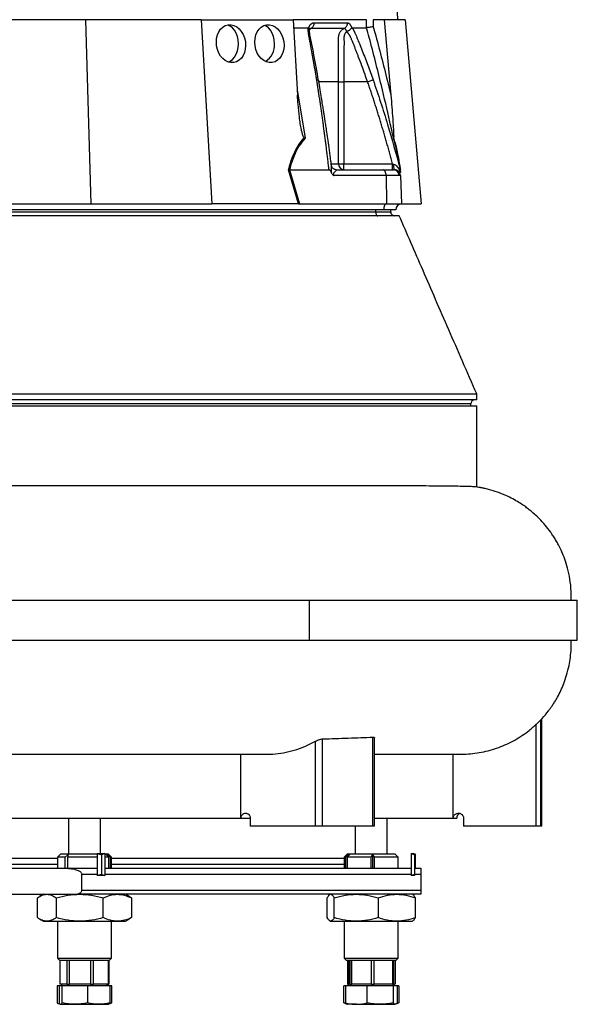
# Model space of a CAD drawing. Extents: x 145 to 1609, y 19 to 2093.
# Tile 10 of 14: x 1330 to 1609, y 152 to 644. Entities that reach past the tile are written whole.
import ezdxf

# ---------------------------------------------------------------- set-up
doc = ezdxf.new("R2010")
doc.units = 0
doc.layers.get('0').update_dxf_attribs({"linetype": 'CONTINUOUS'})

msp = doc.modelspace()

# ---------------------------------------------------------------- linework, layer by layer
at = {"color": 7, "linetype": 'CONTINUOUS'}
for p, q in [((1519.31, 644.12), (1478.81, 1606.12)), ((1363.3, 644.12), (1306.9, 644.12)), ((1363.3, 644.12), (1365.93, 552.12)), ((1421.05, 644.12), (1363.3, 644.12)), ((1421.05, 644.12), (1426.47, 552.12)), ((1421.05, 644.12), (1466.99, 644.12)), ((1466.99, 644.12), (1469.21, 606.33)), ((1503.66, 644.12), (1466.99, 644.12)), ((1467.22, 640.12), (1474.51, 640.12)), ((1474.81, 639.99), (1474.86, 640.12)), ((1496.27, 640.12), (1496.31, 639.99)), ((1503.8, 640.13), (1503.66, 644.12)), ((1512.59, 644.12), (1506.99, 644.12)), ((1506.99, 644.12), (1507.11, 640.58)), ((1512.59, 644.12), (1515.89, 606.33)), ((1523.05, 644.12), (1512.59, 644.12)), ((1523.05, 644.12), (1531.1, 552.12)), ((1489.77, 572.12), (1489.77, 613.12)), ((1492.46, 613.12), (1492.46, 572.12)), ((1504.26, 613.12), (1492.46, 613.12)), ((1469.05, 609.01), (1473.03, 584.88)), ((1486.16, 572.12), (1489.77, 572.12)), ((1489.77, 572.12), (1492.46, 572.12)), ((1492.46, 569.12), (1492.46, 572.12)), ((1492.46, 572.12), (1516.72, 572.12)), ((1469.71, 552.12), (1464.78, 569.15)), ((1465.27, 569.12), (1465.26, 569.12)), ((1465.26, 569.12), (1470.18, 552.12)), ((1465.27, 569.12), (1485, 569.12)), ((1513.51, 566.23), (1487.47, 566.23)), ((1488.68, 569.12), (1512.01, 569.12)), ((1512.01, 569.12), (1517.17, 569.12)), ((1513.51, 566.23), (1513.75, 552.12)), ((1520.03, 566.23), (1513.51, 566.23)), ((1517.17, 569.12), (1517.52, 569.12)), ((1517.52, 569.12), (1517.71, 569.12)), ((1520.47, 566.23), (1520.03, 566.23)), ((1520.45, 569.69), (1520.61, 569.12)), ((1520.71, 566.23), (1520.47, 566.23)), ((1520.6, 569.1), (1520.52, 569.44)), ((1520.71, 566.23), (1521.2, 552.12)), ((1520.76, 566.07), (1521.25, 552.12)), ((1313.14, 552.12), (1365.93, 552.12)), ((1365.93, 552.12), (1426.47, 552.12)), ((1469.47, 552.12), (1426.47, 552.12)), ((1469.71, 552.12), (1470.18, 552.12)), ((1470.18, 552.12), (1513.75, 552.12)), ((1513.75, 552.12), (1521.2, 552.12)), ((1521.3, 552.12), (1531.1, 552.12)), ((1512.3, 549.12), (1267.3, 549.12)), ((1268.8, 548.12), (1508.3, 548.12)), ((1508.3, 548.12), (1508.3, 549.12)), ((1508.3, 548.12), (1515.8, 548.12)), ((1518.3, 549.12), (1512.3, 549.12)), ((1515.8, 548.12), (1515.8, 549.12)), ((1558.8, 454.12), (963.8, 454.12)), ((1558.8, 454.12), (1558.8, 457.12)), ((963.8, 451.12), (1558.8, 451.12)), ((1555.8, 452.12), (966.8, 452.12)), ((1555.8, 451.12), (1555.8, 452.12)), ((1558.8, 410.56), (1558.8, 451.12)), ((1116.29, 354.12), (1475.12, 354.12)), ((1475.12, 354.12), (1609.1, 354.12)), ((1475.12, 354.12), (1475.12, 334.12)), ((1609.1, 334.12), (1609.1, 354.12)), ((1116.29, 334.12), (1475.12, 334.12)), ((1475.12, 334.12), (1609.1, 334.12)), ((1588.6, 241.12), (1588.6, 292.04)), ((1590.82, 294.21), (1590.9, 294.35)), ((1590.82, 241.12), (1590.82, 294.21)), ((1591.3, 241.12), (1591.3, 294.73)), ((1506.91, 241.12), (1506.91, 285.64)), ((1478.2, 241.12), (1478.2, 283.59)), ((1481.7, 241.12), (1481.7, 284.75)), ((1507.68, 241.12), (1507.68, 285.23)), ((1440.95, 245.12), (1440.95, 277.12)), ((1547.05, 245.12), (1547.05, 277.12)), ((1293, 245.12), (1440.95, 245.12)), ((1354.71, 245.12), (1354.71, 227.12)), ((1370.71, 227.52), (1370.71, 245.12)), ((1440.95, 245.12), (1445.59, 245.12)), ((1445.59, 245.12), (1445.59, 241.12)), ((1478.2, 241.12), (1445.59, 241.12)), ((1481.7, 241.12), (1478.2, 241.12)), ((1506.91, 241.12), (1481.7, 241.12)), ((1498.13, 241.12), (1498.13, 227.12)), ((1507.68, 241.12), (1506.91, 241.12)), ((1507.68, 245.12), (1547.05, 245.12)), ((1514.13, 227.12), (1514.13, 245.12)), ((1547.05, 245.12), (1548.8, 245.12)), ((1552.23, 245.12), (1552.23, 241.12)), ((1588.6, 241.12), (1552.23, 241.12)), ((1590.82, 241.12), (1588.6, 241.12)), ((1591.3, 241.12), (1590.82, 241.12)), ((1350.71, 227.12), (1349.21, 225.62)), ((1369.14, 227.12), (1350.71, 227.12)), ((1353.16, 225.62), (1354.58, 226.94)), ((1354.58, 226.94), (1354.27, 225.62)), ((1369.14, 227.5), (1372.91, 227.54)), ((1369.14, 227.5), (1369.14, 216.45)), ((1369.14, 227.5), (1371.4, 226.89)), ((1372.91, 227.54), (1371.4, 226.89)), ((1371.4, 217.06), (1371.4, 226.89)), ((1372.91, 227.54), (1372.91, 216.41)), ((1374.71, 227.12), (1372.91, 227.12)), ((1373.74, 226.92), (1374.3, 226.92)), ((1374.94, 225.62), (1373.74, 226.92)), ((1374.3, 226.92), (1375.5, 225.62)), ((1374.3, 226.32), (1374.3, 226.92)), ((1376.21, 225.62), (1374.71, 227.12)), ((1494.13, 227.12), (1492.63, 225.62)), ((1493.44, 225.62), (1494.63, 226.92)), ((1495.22, 226.92), (1494.03, 225.62)), ((1518.13, 227.12), (1494.13, 227.12)), ((1494.63, 226.92), (1495.22, 226.92)), ((1494.63, 226.92), (1494.63, 226.28)), ((1506.11, 225.62), (1506.79, 226.94)), ((1506.79, 226.94), (1507.61, 225.62)), ((1506.79, 226.94), (1506.79, 220.12)), ((1519.63, 225.62), (1518.13, 227.12)), ((1526.01, 227.5), (1527.57, 227.54)), ((1526.01, 227.5), (1526.01, 216.45)), ((1526.01, 227.5), (1527.84, 226.89)), ((1527.57, 227.54), (1527.84, 226.89)), ((1527.81, 227.5), (1528.15, 226.89)), ((1527.84, 217.06), (1527.84, 226.89)), ((1528.15, 220.12), (1528.15, 226.89)), ((1173.31, 225.12), (1349.21, 225.12)), ((1173.31, 222.12), (1349.21, 222.12)), ((1349.21, 225.62), (1349.21, 220.12)), ((1353.16, 225.62), (1349.21, 225.62)), ((1353.16, 220.12), (1353.16, 225.62)), ((1369.14, 225.62), (1354.27, 225.62)), ((1354.27, 225.62), (1354.27, 220.12)), ((1374.94, 225.62), (1372.91, 225.62)), ((1374.94, 220.12), (1374.94, 225.62)), ((1376.21, 225.62), (1375.5, 225.62)), ((1375.5, 225.62), (1375.5, 220.12)), ((1376.21, 220.12), (1376.21, 225.62)), ((1376.21, 225.12), (1492.63, 225.12)), ((1376.21, 222.12), (1492.63, 222.12)), ((1492.63, 225.62), (1492.63, 220.12)), ((1493.44, 225.62), (1492.63, 225.62)), ((1493.44, 220.12), (1493.44, 225.62)), ((1506.11, 225.62), (1494.03, 225.62)), ((1494.03, 225.62), (1494.03, 220.12)), ((1506.11, 220.12), (1506.11, 225.62)), ((1519.63, 225.62), (1507.61, 225.62)), ((1507.61, 225.62), (1507.61, 220.12)), ((1519.63, 220.12), (1519.63, 225.62)), ((1170.14, 220.12), (1352.46, 220.12)), ((1361.43, 209.12), (1361.43, 217.12)), ((1361.43, 217.12), (1369.14, 217.12)), ((1371.4, 217.06), (1369.14, 216.45)), ((1371.4, 217.06), (1372.91, 216.41)), ((1372.91, 217.12), (1526.01, 217.12)), ((1527.84, 217.06), (1526.01, 216.45)), ((1527.84, 217.06), (1527.57, 216.41)), ((1527.81, 220.12), (1530.8, 220.12)), ((1527.87, 217.12), (1530.8, 217.12)), ((1530.8, 217.12), (1530.8, 209.12)), ((1372.91, 216.41), (1369.14, 216.45)), ((1527.57, 216.41), (1526.01, 216.45)), ((1163.39, 207.12), (1359.22, 207.12)), ((1342.21, 207.12), (1340.33, 206.03)), ((1530.8, 207.12), (1359.22, 207.12)), ((1361.43, 209.12), (1530.8, 209.12)), ((1385.1, 206.03), (1383.21, 207.12)), ((1485.63, 207.12), (1485.35, 206.96)), ((1526.91, 206.96), (1526.63, 207.12)), ((1339.2, 195.46), (1339.2, 205.29)), ((1348.63, 205.29), (1348.63, 195.46)), ((1372.14, 195.46), (1372.14, 205.29)), ((1386.23, 205.29), (1385.06, 205.97)), ((1386.23, 205.29), (1386.23, 195.46)), ((1484.11, 195.46), (1484.11, 205.29)), ((1487.6, 195.46), (1487.6, 205.29)), ((1509.62, 205.29), (1509.62, 195.46)), ((1528.15, 195.46), (1528.15, 205.29)), ((1340.32, 194.72), (1342.21, 193.62)), ((1342.21, 193.62), (1343.91, 193.62)), ((1343.91, 193.62), (1360.38, 193.62)), ((1349.21, 193.62), (1349.21, 175.12)), ((1360.38, 193.62), (1379.19, 193.62)), ((1376.21, 175.12), (1376.21, 193.62)), ((1379.19, 193.62), (1383.21, 193.62)), ((1383.21, 193.62), (1385.11, 194.72)), ((1385.06, 194.79), (1386.23, 195.46)), ((1485.35, 193.79), (1485.63, 193.62)), ((1485.63, 193.62), (1485.86, 193.62)), ((1485.86, 193.62), (1498.61, 193.62)), ((1492.63, 193.62), (1492.63, 175.12)), ((1498.61, 193.62), (1518.89, 193.62)), ((1518.89, 193.62), (1526.63, 193.62)), ((1519.63, 175.12), (1519.63, 193.62)), ((1526.63, 193.62), (1526.91, 193.79)), ((1349.21, 175.12), (1350.21, 174.12)), ((1349.21, 175.12), (1353.7, 175.12)), ((1350.21, 174.12), (1362.71, 174.12)), ((1350.46, 174.12), (1350.46, 162.12)), ((1350.56, 162.12), (1350.56, 174.12)), ((1350.58, 162.12), (1350.58, 174.12)), ((1353.7, 175.12), (1376.21, 175.12)), ((1353.94, 174.12), (1353.94, 162.12)), ((1355.17, 162.12), (1355.17, 174.12)), ((1362.71, 174.12), (1375.21, 174.12)), ((1365.72, 174.12), (1365.72, 162.12)), ((1367.3, 162.12), (1367.3, 174.12)), ((1374.5, 174.12), (1374.5, 162.12)), ((1374.85, 162.12), (1374.85, 174.12)), ((1374.96, 162.12), (1374.96, 174.12)), ((1374.96, 174.12), (1374.96, 162.12)), ((1375.21, 174.12), (1376.21, 175.12)), ((1492.63, 175.12), (1493.63, 174.12)), ((1492.63, 175.12), (1506.86, 175.12)), ((1493.63, 174.12), (1506.13, 174.12)), ((1494.26, 174.12), (1494.26, 162.12)), ((1494.77, 162.12), (1494.77, 174.12)), ((1494.86, 162.12), (1494.86, 174.12)), ((1495.44, 174.12), (1495.44, 162.12)), ((1496.35, 162.12), (1496.35, 174.12)), ((1505.97, 174.12), (1505.97, 162.12)), ((1506.13, 174.12), (1518.63, 174.12)), ((1506.86, 175.12), (1519.63, 175.12)), ((1507.63, 162.12), (1507.63, 174.12)), ((1516.66, 174.12), (1516.66, 162.12)), ((1517.41, 162.12), (1517.41, 174.12)), ((1518.01, 174.12), (1518.01, 162.12)), ((1518.63, 174.12), (1519.63, 175.12)), ((1349.01, 161.32), (1349.01, 152.8)), ((1350.01, 161.32), (1349.01, 161.32)), ((1350.01, 161.32), (1350.01, 152.8)), ((1351.58, 161.32), (1350.01, 161.32)), ((1350.56, 162.12), (1350.46, 162.12)), ((1350.58, 162.12), (1350.56, 162.12)), ((1351.53, 162.12), (1350.58, 162.12)), ((1351.47, 162.12), (1351.01, 161.32)), ((1352.99, 162.12), (1351.53, 162.12)), ((1351.58, 152.8), (1351.58, 161.32)), ((1364.29, 161.32), (1351.58, 161.32)), ((1353.94, 162.12), (1352.99, 162.12)), ((1353.94, 162.12), (1355.17, 162.12)), ((1358.16, 162.12), (1355.17, 162.12)), ((1362.73, 162.12), (1358.16, 162.12)), ((1365.72, 162.12), (1362.73, 162.12)), ((1364.29, 161.32), (1364.29, 152.8)), ((1375.42, 161.32), (1364.29, 161.32)), ((1365.72, 162.12), (1367.3, 162.12)), ((1369.35, 162.12), (1367.3, 162.12)), ((1372.46, 162.12), (1369.35, 162.12)), ((1374.5, 162.12), (1372.46, 162.12)), ((1374.42, 161.32), (1373.96, 162.12)), ((1374.5, 162.12), (1374.85, 162.12)), ((1374.96, 162.12), (1374.85, 162.12)), ((1375.42, 161.32), (1375.42, 152.8)), ((1376.42, 161.32), (1375.42, 161.32)), ((1376.42, 152.8), (1376.42, 161.32)), ((1493.24, 161.32), (1492.37, 161.32)), ((1492.37, 152.8), (1492.37, 161.32)), ((1493.24, 161.32), (1493.24, 152.8)), ((1504.09, 161.32), (1493.24, 161.32)), ((1494.26, 162.12), (1494.77, 162.12)), ((1494.89, 162.12), (1494.43, 161.32)), ((1494.86, 162.12), (1494.77, 162.12)), ((1494.89, 162.12), (1494.86, 162.12)), ((1495.27, 162.12), (1494.89, 162.12)), ((1495.44, 162.12), (1495.27, 162.12)), ((1495.44, 162.12), (1496.35, 162.12)), ((1499.07, 162.12), (1496.35, 162.12)), ((1503.24, 162.12), (1499.07, 162.12)), ((1505.97, 162.12), (1503.24, 162.12)), ((1504.09, 152.8), (1504.09, 161.32)), ((1516.98, 161.32), (1504.09, 161.32)), ((1505.97, 162.12), (1507.63, 162.12)), ((1510.19, 162.12), (1507.63, 162.12)), ((1514.1, 162.12), (1510.19, 162.12)), ((1516.66, 162.12), (1514.1, 162.12)), ((1516.66, 162.12), (1517.41, 162.12)), ((1516.98, 161.32), (1516.98, 152.8)), ((1519.02, 161.32), (1516.98, 161.32)), ((1517.84, 161.32), (1517.38, 162.12)), ((1518.01, 162.12), (1517.41, 162.12)), ((1519.02, 161.32), (1519.02, 152.8)), ((1519.9, 161.32), (1519.02, 161.32)), ((1519.9, 161.32), (1519.9, 152.8)), ((1375.2, 152.52), (1376.42, 152.8)), ((1375.61, 152.49), (1376.42, 152.8)), ((1493.53, 152.52), (1492.37, 152.8)), ((1493.05, 152.55), (1492.37, 152.8)), ((1493.04, 152.52), (1494.13, 152.12)), ((1349.8, 152.46), (1350.71, 152.12)), ((1350.79, 152.12), (1357.94, 152.12)), ((1357.94, 152.12), (1369.86, 152.12)), ((1369.86, 152.12), (1374.71, 152.12)), ((1374.71, 152.12), (1375.63, 152.46)), ((1498.67, 152.12), (1494.13, 152.12)), ((1498.67, 152.12), (1510.54, 152.12)), ((1510.54, 152.12), (1518, 152.12))]:
    msp.add_line(p, q, dxfattribs=at)
at = {"color": 7, "linetype": 'CONTINUOUS', "flags": 128}
for points in [[(1439.76, 632.12), (1439.63, 633.98), (1439.24, 635.76), (1438.61, 637.4), (1437.76, 638.84), (1436.72, 640.02), (1435.54, 640.9), (1434.26, 641.44), (1434.12, 641.48)], [(1457.74, 632.12), (1457.61, 633.98), (1457.22, 635.76), (1456.59, 637.4), (1455.74, 638.84), (1454.7, 640.02), (1453.52, 640.9), (1452.69, 641.3)], [(1434.67, 622.94), (1435.54, 623.35), (1436.72, 624.23), (1437.76, 625.41), (1438.61, 626.85), (1439.24, 628.49), (1439.63, 630.27), (1439.76, 632.12)], [(1513.51, 566.23), (1513.47, 566.8), (1513.38, 567.34), (1513.23, 567.85), (1513.05, 568.28), (1512.82, 568.64), (1512.57, 568.91), (1512.29, 569.07), (1512.01, 569.12)], [(1513.75, 552.12), (1513.47, 552.05), (1513.19, 551.87), (1512.94, 551.58), (1512.72, 551.21), (1512.55, 550.76), (1512.41, 550.25), (1512.33, 549.7), (1512.3, 549.12)], [(1508.3, 548.12), (1508.32, 547.73), (1508.38, 547.36), (1508.47, 547.01), (1508.6, 546.71), (1508.75, 546.46), (1508.92, 546.28), (1509.11, 546.16), (1509.3, 546.12)]]:
    msp.add_lwpolyline(points, dxfattribs=at)
at = {"color": 7, "linetype": 'CONTINUOUS'}
for centre, radius, start, end in [((1447.88, 631.5), 9.88, 302.8018, 3.631), ((1492.62, 571.98), 2.86, 177.032, 266.686), ((1522.2, 571.32), 5, 172.1793, 206.0533), ((1517.1, 566.2), 2.93, 0.5838, 88.6454), ((1517.5, 566.15), 2.97, 1.5156, 89.5535), ((1521.3, 549.12), 3, 92, 180), ((1521.3, 549.12), 3, 90, 91.0431), ((1517.8, 548.12), 2, 180, 270), ((1557.8, 452.12), 2, 90, 180), ((1551.3, 245.12), 2.5, 109.5546, 180)]:
    msp.add_arc(centre, radius, start, end, dxfattribs=at)
for centre in [(1435.97, 632.12), (1455.16, 632.12)]:
    msp.add_ellipse(centre, major_axis=(-1.41, 9.44), ratio=0.760402, dxfattribs=at)
msp.add_ellipse((1470.8, 549.12), major_axis=(13.24, -0.32), ratio=0.225259, start_param=1.658536, end_param=1.676742, dxfattribs=at)
for points, knots in [([(1474.51, 640.13), (1474.53, 640.12), (1474.58, 640.12), (1474.64, 640.11), (1474.7, 640.08), (1474.76, 640.04), (1474.79, 640.01), (1474.81, 639.99)], [0, 0, 0, 0, 0.212576, 0.416535, 0.614103, 0.807726, 1, 1, 1, 1]), ([(1478.82, 614.08), (1478.71, 614.77), (1478.49, 616.15), (1478.15, 618.2), (1477.8, 620.23), (1477.46, 622.26), (1477, 624.87), (1476.43, 628.07), (1475.85, 631.23), (1475.38, 633.74), (1475.09, 635.23), (1474.89, 636.29), (1474.78, 636.89), (1474.7, 637.41), (1474.63, 637.91), (1474.58, 638.44), (1474.54, 639.01), (1474.51, 639.57), (1474.51, 639.94), (1474.51, 640.12)], [0, 0, 0, 0, 0.077777, 0.1552, 0.232272, 0.308995, 0.385372, 0.530526, 0.674474, 0.747423, 0.819615, 0.846383, 0.869761, 0.889755, 0.906383, 0.929523, 0.9528, 0.976272, 1, 1, 1, 1]), ([(1474.81, 639.99), (1474.95, 639.83), (1475.2, 639.53), (1475.19, 639.24), (1475.19, 639.1)], [0, 0, 0, 0, 0.542781, 1, 1, 1, 1]), ([(1474.86, 640.12), (1474.88, 640.19), (1474.93, 640.33), (1475.01, 640.52), (1475.09, 640.7), (1475.18, 640.88), (1475.27, 641.05), (1475.36, 641.21), (1475.46, 641.36), (1475.57, 641.51), (1475.67, 641.64), (1475.78, 641.77), (1475.9, 641.89), (1476.02, 642.01), (1476.18, 642.14), (1476.39, 642.29), (1476.64, 642.43), (1476.89, 642.52), (1477.15, 642.59), (1477.33, 642.59), (1477.42, 642.6)], [0, 0, 0, 0, 0.044249, 0.088103, 0.131644, 0.174954, 0.21812, 0.261226, 0.304357, 0.347601, 0.391041, 0.434763, 0.478847, 0.523375, 0.568424, 0.654803, 0.740537, 0.826241, 0.912528, 1, 1, 1, 1]), ([(1475.18, 638.88), (1475.2, 638.94), (1475.26, 639.13), (1475.37, 639.4), (1475.53, 639.65), (1475.51, 639.63), (1475.5, 639.62)], [0, 0, 0, 0, 0.121018, 0.347237, 0.710472, 1, 1, 1, 1]), ([(1475.91, 639.74), (1475.76, 639.65), (1475.55, 639.54), (1475.37, 639.34), (1475.33, 639.29)], [0, 0, 0, 0, 0.740655, 1, 1, 1, 1]), ([(1475.91, 639.74), (1475.8, 639.73), (1475.64, 639.73), (1475.48, 639.61), (1475.42, 639.57)], [0, 0, 0, 0, 0.6461, 1, 1, 1, 1]), ([(1477.42, 642.6), (1477.43, 642.31), (1477.4, 642.02), (1477.28, 641.43), (1477.17, 641.15), (1476.9, 640.62), (1476.73, 640.39), (1476.34, 640), (1476.13, 639.85), (1475.91, 639.74)], [0, 0, 0, 0, 0.25, 0.25, 0.5, 0.5, 0.75, 0.75, 1, 1, 1, 1]), ([(1492.53, 639.74), (1491.96, 639.74), (1490.72, 639.74), (1488.87, 639.74), (1486.85, 639.74), (1485.43, 639.74), (1483.93, 639.74), (1482.47, 639.74), (1480.27, 639.74), (1478.13, 639.74), (1476.63, 639.74), (1475.91, 639.74)], [0.7589111, 0.7589111, 0.7589111, 0.7589111, 0.7820302, 0.8131687, 0.8443073, 0.8754458, 0.8754458, 0.9065844, 0.9377229, 0.9688615, 0.9919807, 0.9919807, 0.9919807, 0.9919807]), ([(1489.77, 613.12), (1489.77, 615.12), (1489.77, 620.63), (1489.78, 626.14), (1489.78, 631.15), (1489.82, 633.11), (1489.74, 635.58), (1490.01, 637.1), (1490.79, 638.47), (1491.71, 639.32), (1492.34, 639.64), (1492.53, 639.74)], [0, 0, 0, 0, 0.215903, 0.59376, 0.595614, 0.756403, 0.805057, 0.862767, 0.91991, 0.976224, 1, 1, 1, 1]), ([(1494.15, 642.6), (1494.16, 642.31), (1494.14, 642.02), (1494, 641.43), (1493.89, 641.15), (1493.59, 640.62), (1493.4, 640.39), (1492.99, 640), (1492.76, 639.85), (1492.53, 639.74)], [0, 0, 0, 0, 0.25, 0.25, 0.5, 0.5, 0.75, 0.75, 1, 1, 1, 1]), ([(1493.82, 638.22), (1493.82, 638.25), (1493.8, 638.34), (1493.76, 638.47), (1493.7, 638.62), (1493.63, 638.78), (1493.55, 638.96), (1493.44, 639.13), (1493.32, 639.31), (1493.18, 639.46), (1493.02, 639.59), (1492.86, 639.68), (1492.7, 639.73), (1492.58, 639.73), (1492.53, 639.74)], [0, 0, 0, 0, 0.0385037, 0.0865137, 0.1440338, 0.2110288, 0.2874492, 0.3732496, 0.4684049, 0.5729224, 0.680036, 0.786786, 0.8933735, 1, 1, 1, 1]), ([(1493.84, 638.22), (1493.86, 638.24), (1493.89, 638.27), (1493.95, 638.3), (1494.02, 638.35), (1494.1, 638.39), (1494.19, 638.44), (1494.3, 638.49), (1494.42, 638.55), (1494.55, 638.62), (1494.69, 638.69), (1494.84, 638.77), (1495, 638.87), (1495.17, 638.97), (1495.34, 639.08), (1495.51, 639.2), (1495.69, 639.34), (1495.87, 639.49), (1496.04, 639.65), (1496.19, 639.82), (1496.27, 639.93), (1496.31, 639.99)], [0, 0, 0, 0, 0.017248, 0.037456, 0.060913, 0.087838, 0.118407, 0.152763, 0.191026, 0.233291, 0.279627, 0.330072, 0.384627, 0.443251, 0.505852, 0.572276, 0.648655, 0.730209, 0.816408, 0.906598, 1, 1, 1, 1]), ([(1494.15, 642.6), (1494.19, 642.6), (1494.26, 642.59), (1494.37, 642.58), (1494.47, 642.55), (1494.58, 642.52), (1494.68, 642.48), (1494.79, 642.42), (1494.89, 642.36), (1494.99, 642.29), (1495.09, 642.2), (1495.22, 642.08), (1495.37, 641.91), (1495.55, 641.69), (1495.71, 641.43), (1495.87, 641.14), (1496.01, 640.83), (1496.15, 640.49), (1496.23, 640.25), (1496.27, 640.12)], [0, 0, 0, 0, 0.043919, 0.087472, 0.13073, 0.173768, 0.216664, 0.259492, 0.30233, 0.345255, 0.388344, 0.431671, 0.51489, 0.596546, 0.677156, 0.757259, 0.837405, 0.91814, 1, 1, 1, 1]), ([(1496.31, 639.99), (1496.32, 640), (1496.34, 640.03), (1496.38, 640.07), (1496.41, 640.09), (1496.45, 640.11), (1496.49, 640.12), (1496.52, 640.12), (1496.53, 640.13)], [0, 0, 0, 0, 0.160202, 0.3210387, 0.4840271, 0.6506251, 0.8221989, 1, 1, 1, 1]), ([(1496.53, 640.12), (1496.59, 640.02), (1496.71, 639.81), (1496.89, 639.5), (1497.07, 639.18), (1497.24, 638.86), (1497.41, 638.54), (1497.57, 638.22), (1497.73, 637.9), (1497.88, 637.57), (1498.08, 637.15), (1498.33, 636.57), (1498.69, 635.71), (1499.13, 634.65), (1499.63, 633.44), (1500.46, 631.43), (1501.59, 628.61), (1502.99, 625.01), (1504.36, 621.39), (1505.7, 617.75), (1506.57, 615.31), (1507.01, 614.09)], [0, 0, 0, 0, 0.0134228, 0.0267382, 0.0399565, 0.0530881, 0.0661437, 0.0791341, 0.0920702, 0.1049632, 0.1178244, 0.141662, 0.1728313, 0.2170572, 0.2634912, 0.3121266, 0.4491557, 0.58733, 0.7237611, 0.8613131, 1, 1, 1, 1]), ([(1517.24, 584.88), (1516.62, 587.64), (1514.67, 596.45), (1510.73, 613.26), (1506.79, 628.91), (1504.23, 638.5), (1503.79, 640.12)], [0, 0, 0, 0, 0.148834, 0.476021, 0.911201, 1, 1, 1, 1]), ([(1507.11, 640.58), (1507.1, 640.57), (1506.74, 640.52), (1506.02, 640.41), (1505.05, 640.27), (1504.25, 640.17), (1503.95, 640.14), (1503.8, 640.13)], [0, 0, 0, 0, 0.005479, 0.269778, 0.513884, 0.756925, 1, 1, 1, 1]), ([(1507.11, 640.58), (1507.52, 639.06), (1510.11, 629.56), (1513.04, 618.14), (1515.44, 608.21), (1515.89, 606.33)], [0, 0, 0, 0, 0.133371, 0.835602, 1, 1, 1, 1]), ([(1479.78, 613.64), (1478.95, 618.23), (1477.73, 624.9), (1476.31, 632.46), (1475.33, 636.66), (1475.26, 638.47), (1475.23, 639.38)], [0, 0, 0, 0, 0.521787, 0.759699, 0.879052, 1, 1, 1, 1]), ([(1493.83, 638.04), (1493.7, 637.97), (1493.54, 637.87), (1493.21, 637.55), (1492.86, 637.06), (1492.55, 636.27), (1492.43, 635.28), (1492.5, 633.08), (1492.46, 630.79), (1492.46, 628.84), (1492.46, 628.35), (1492.46, 624.27), (1492.46, 619.21), (1492.46, 614.19), (1492.46, 613.12)], [0, 0, 0, 0, 0.017267, 0.023348, 0.05488, 0.088566, 0.123097, 0.172668, 0.348537, 0.392504, 0.403496, 0.406244, 0.874771, 1, 1, 1, 1]), ([(1504.26, 613.12), (1503.83, 614.35), (1502.91, 616.98), (1501.37, 621.21), (1500.04, 624.71), (1499.04, 627.31), (1498.44, 628.85), (1497.81, 630.45), (1497.3, 631.71), (1496.94, 632.62), (1496.72, 633.16), (1496.5, 633.69), (1496.27, 634.23), (1496.05, 634.77), (1495.87, 635.2), (1495.72, 635.52), (1495.61, 635.75), (1495.48, 635.99), (1495.33, 636.23), (1495.17, 636.48), (1495, 636.74), (1494.82, 637.01), (1494.62, 637.28), (1494.41, 637.55), (1494.19, 637.83), (1494.03, 638.01), (1493.96, 638.1)], [0, 0, 0, 0, 0.143085, 0.308796, 0.497427, 0.555835, 0.616742, 0.680167, 0.746121, 0.767405, 0.788723, 0.810074, 0.831456, 0.852865, 0.874301, 0.883002, 0.892336, 0.902282, 0.912815, 0.923904, 0.935514, 0.947608, 0.960145, 0.973084, 0.986383, 1, 1, 1, 1]), ([(1478.82, 614.09), (1479.03, 614.05), (1479.47, 613.98), (1479.77, 613.8), (1479.75, 613.67), (1479.74, 613.63)], [0, 0, 0, 0, 0.413146, 0.85022, 1, 1, 1, 1]), ([(1485, 569.12), (1484.9, 569.96), (1484.7, 571.63), (1484.4, 574.13), (1484.1, 576.6), (1483.8, 579.07), (1483.49, 581.51), (1483.18, 583.94), (1482.86, 586.36), (1482.54, 588.76), (1482.22, 591.14), (1481.9, 593.5), (1481.57, 595.85), (1481.24, 598.19), (1480.9, 600.51), (1480.57, 602.81), (1480.22, 605.1), (1479.88, 607.37), (1479.53, 609.62), (1479.18, 611.86), (1478.94, 613.34), (1478.82, 614.08)], [0, 0, 0, 0, 0.055211, 0.110128, 0.164753, 0.219086, 0.273129, 0.326884, 0.38035, 0.43353, 0.486425, 0.539036, 0.591365, 0.643413, 0.695181, 0.746671, 0.797884, 0.848822, 0.899487, 0.949879, 1, 1, 1, 1]), ([(1486.19, 571.28), (1486.1, 572), (1485.76, 574.58), (1485.19, 578.76), (1484.52, 583.56), (1483.94, 587.61), (1483.45, 590.92), (1483.07, 593.41), (1482.78, 595.31), (1482.51, 597.07), (1482.18, 599.21), (1481.74, 601.96), (1481.19, 605.32), (1480.53, 609.28), (1480.04, 612.12), (1479.78, 613.64)], [0, 0, 0, 0, 0.050663, 0.180653, 0.293264, 0.388491, 0.466332, 0.526794, 0.564787, 0.601011, 0.651659, 0.716876, 0.796665, 0.891033, 1, 1, 1, 1]), ([(1489.77, 613.12), (1487.34, 613.12), (1484.27, 613.12), (1480.63, 613.12), (1479.87, 613.12)], [0, 0, 0, 0, 0.7894807, 1, 1, 1, 1]), ([(1489.77, 613.12), (1490.02, 613.12), (1490.4, 613.12), (1491.35, 613.12), (1491.9, 613.12), (1492.46, 613.12)], [0, 0, 0, 0, 0.5, 0.5, 1, 1, 1, 1]), ([(1504.26, 613.12), (1504.55, 613.23), (1504.86, 613.33), (1505.46, 613.54), (1505.75, 613.65), (1506.26, 613.82), (1506.48, 613.9), (1506.82, 614.02), (1506.94, 614.06), (1507.01, 614.09)], [0, 0, 0, 0, 0.25, 0.25, 0.5, 0.5, 0.75, 0.75, 1, 1, 1, 1]), ([(1516.72, 572.12), (1516.49, 572.98), (1516.04, 574.69), (1515.35, 577.23), (1514.65, 579.76), (1513.95, 582.27), (1513.24, 584.76), (1512.52, 587.23), (1511.8, 589.68), (1511.08, 592.11), (1510.34, 594.52), (1509.6, 596.91), (1508.86, 599.28), (1508.11, 601.64), (1507.35, 603.97), (1506.59, 606.29), (1505.82, 608.59), (1505.04, 610.86), (1504.52, 612.37), (1504.26, 613.12)], [0, 0, 0, 0, 0.061953, 0.123509, 0.18467, 0.245435, 0.305808, 0.365787, 0.425376, 0.484574, 0.543383, 0.601804, 0.659839, 0.717488, 0.774754, 0.831636, 0.888137, 0.944258, 1, 1, 1, 1]), ([(1507.01, 614.08), (1509.52, 606.66), (1514.48, 592.01), (1518.48, 577.06), (1520.45, 569.69)], [0, 0, 0, 0, 0.506448, 1, 1, 1, 1]), ([(1472.61, 585.12), (1472.54, 585.18), (1472.3, 585.39), (1471.95, 586.23), (1471.55, 587.48), (1470.87, 590.65), (1470.11, 595.44), (1469.56, 601.21), (1469.31, 604.84), (1469.21, 606.33)], [0, 0, 0, 0, 0.014357, 0.049628, 0.124372, 0.19944, 0.496383, 0.793753, 1, 1, 1, 1]), ([(1515.89, 606.33), (1516.06, 604.34), (1516.4, 600.41), (1516.79, 595.25), (1517.05, 591.29), (1517.2, 588.78), (1517.27, 587.19), (1517.3, 586.12), (1517.31, 585.41), (1517.27, 585.17), (1517.26, 585.12)], [0, 0, 0, 0, 0.2763141, 0.5442271, 0.7175583, 0.8282715, 0.8984323, 0.9427068, 0.9873254, 1, 1, 1, 1]), ([(1464.78, 569.15), (1464.95, 569.8), (1465.6, 572.26), (1466.83, 575.83), (1468.66, 579.67), (1470.49, 582.65), (1471.92, 584.32), (1472.61, 585.12)], [0, 0, 0, 0, 0.10666, 0.403143, 0.607796, 0.812343, 1, 1, 1, 1]), ([(1473.03, 584.88), (1471.96, 583.61), (1469.79, 581.02), (1467.43, 576.16), (1466.03, 572.09), (1465.42, 569.71), (1465.27, 569.12)], [0, 0, 0, 0, 0.297892, 0.606736, 0.903183, 1, 1, 1, 1]), ([(1473.03, 584.88), (1473.02, 584.89), (1472.88, 584.96), (1472.74, 585.04), (1472.61, 585.12)], [0, 0, 0, 0, 0.022169, 1, 1, 1, 1]), ([(1517.26, 585.12), (1517.25, 585.04), (1517.23, 584.96), (1517.24, 584.89), (1517.24, 584.88)], [0, 0, 0, 0, 0.977856, 1, 1, 1, 1]), ([(1520.61, 569.12), (1520.51, 569.71), (1520.13, 572.08), (1519.4, 576.1), (1518.37, 580.97), (1517.62, 583.56), (1517.24, 584.88)], [0, 0, 0, 0, 0.096829, 0.393237, 0.691583, 1, 1, 1, 1]), ([(1517.26, 585.12), (1517.5, 584.32), (1517.99, 582.65), (1518.71, 579.66), (1519.51, 575.83), (1520.15, 572.26), (1520.55, 569.8), (1520.65, 569.15)], [0, 0, 0, 0, 0.187656, 0.39222, 0.596888, 0.89333, 1, 1, 1, 1]), ([(1486.16, 567.72), (1486.16, 567.8), (1486.15, 568.21), (1486.18, 569.25), (1486.28, 570.42), (1486.2, 571.08), (1486.17, 571.28)], [0, 0, 0, 0, 0.059044, 0.300683, 0.794117, 1, 1, 1, 1]), ([(1488.62, 569.14), (1488.57, 569.14), (1488.32, 569.12), (1487.7, 569.29), (1486.98, 569.74), (1486.47, 570.38), (1486.24, 570.96), (1486.22, 571.17), (1486.21, 571.24)], [0, 0, 0, 0, 0.046302, 0.262289, 0.492632, 0.725335, 0.917136, 1, 1, 1, 1]), ([(1516.72, 569.12), (1516.72, 569.12), (1516.72, 569.2), (1516.72, 569.5), (1516.72, 569.73), (1516.72, 570.28), (1516.72, 570.61), (1516.72, 571.34), (1516.72, 571.73), (1516.72, 572.12)], [0, 0, 0, 0, 0.25, 0.25, 0.5, 0.5, 0.75, 0.75, 1, 1, 1, 1]), ([(1516.72, 572.12), (1516.72, 572.12), (1516.72, 571.94), (1516.98, 571.97), (1517.25, 572)], [0, 0, 0, 0, 0.000021, 1, 1, 1, 1]), ([(1517.25, 572), (1517.54, 571.9), (1517.88, 571.77), (1518.51, 571.33), (1519.33, 570.5), (1520.05, 569.26), (1520.49, 568.21), (1520.63, 567.8), (1520.65, 567.72)], [0, 0, 0, 0, 0.157443, 0.188357, 0.407223, 0.775554, 0.95593, 1, 1, 1, 1]), ([(1465.26, 569.12), (1465.1, 569.13), (1464.93, 569.14), (1464.78, 569.15), (1464.78, 569.15)], [0, 0, 0, 0, 0.976164, 1, 1, 1, 1]), ([(1486.16, 567.72), (1486.12, 567.82), (1485.97, 568.18), (1485.73, 568.63), (1485.4, 568.98), (1485.19, 569.11), (1485.05, 569.12), (1485.02, 569.12)], [0, 0, 0, 0, 0.171795, 0.597034, 0.766223, 0.937376, 1, 1, 1, 1]), ([(1487.47, 566.23), (1487.47, 566.23), (1487.41, 566.27), (1487.1, 566.45), (1486.58, 566.87), (1486.3, 567.43), (1486.16, 567.72)], [0, 0, 0, 0, 0.00591, 0.105175, 0.552666, 1, 1, 1, 1]), ([(1488.68, 569.12), (1488.71, 569.11), (1488.75, 569.09), (1488.64, 568.94), (1488.3, 568.6), (1487.72, 568.07), (1487.3, 567.5), (1487.18, 567.16), (1487.17, 566.93), (1487.21, 566.69), (1487.32, 566.45), (1487.42, 566.3), (1487.47, 566.23)], [0, 0, 0, 0, 0.1190763, 0.1714968, 0.3642672, 0.663867, 0.7848067, 0.8333037, 0.8702021, 0.91101, 0.9532923, 1, 1, 1, 1]), ([(1520.71, 566.23), (1520.64, 566.64), (1520.51, 567.5), (1519.69, 568.47), (1518.7, 569.03), (1518.03, 569.09), (1517.71, 569.12)], [0, 0, 0, 0, 0.270698, 0.562306, 0.789281, 1, 1, 1, 1]), ([(1520.61, 569.12), (1520.61, 569.12), (1520.61, 569.1), (1520.61, 568.9), (1520.63, 568.44), (1520.64, 568), (1520.65, 567.72)], [0, 0, 0, 0, 0.116918, 0.269189, 0.540257, 1, 1, 1, 1]), ([(1520.05, 546.12), (1520.04, 546.12), (1520.02, 546.12), (1519.52, 546.12), (1519.17, 546.12), (1519.27, 546.12), (1518.7, 546.12), (1517.78, 546.12), (1516.39, 546.12), (1514.54, 546.12), (1512.29, 546.12), (1503.28, 546.12), (1464.71, 546.12), (1404.7, 546.12), (1341.01, 546.12), (1305.14, 546.12), (1291.09, 546.12), (1285.93, 546.12), (1280.71, 546.12), (1275.35, 546.12), (1269.74, 546.12), (1264.77, 546.12), (1260.66, 546.12), (1257.54, 546.12), (1254.52, 546.12), (1244.58, 546.12), (1220.19, 546.12), (1180.54, 546.12), (1120.63, 546.12), (1066.6, 546.12), (1027.75, 546.12), (1015.72, 546.12), (1012.5, 546.12), (1009.76, 546.12), (1007.62, 546.12), (1006.61, 546.12), (1006.11, 546.12)], [0, 0, 0, 0, 0.078741, 0.157437, 0.172709, 0.187979, 0.192212, 0.196446, 0.200679, 0.204912, 0.209148, 0.21339, 0.248585, 0.389368, 0.497275, 0.546842, 0.555191, 0.563649, 0.572099, 0.580438, 0.588638, 0.596815, 0.601053, 0.605292, 0.609522, 0.613761, 0.650548, 0.724122, 0.797697, 0.931165, 0.977302, 0.982353, 0.987402, 0.992416, 0.996208, 1, 1, 1, 1]), ([(1558.8, 457.12), (1556.44, 462.55), (1551.82, 473.18), (1544.96, 488.92), (1538.37, 504.07), (1532.05, 518.64), (1525.97, 532.63), (1522.04, 541.68), (1520.11, 546.12)], [0, 0, 0, 0, 0.184112, 0.360487, 0.529641, 0.692172, 0.848732, 1, 1, 1, 1]), ([(1059.61, 457.12), (1066.61, 457.12), (1083.29, 457.12), (1111.61, 457.12), (1144.43, 457.12), (1179.03, 457.12), (1214.87, 457.12), (1239.23, 457.12), (1252.26, 457.12), (1253.91, 457.12), (1256.37, 457.12), (1258.84, 457.12), (1260.48, 457.12), (1262.13, 457.12), (1263.77, 457.12), (1266.24, 457.12), (1268.71, 457.12), (1270.36, 457.12), (1283.41, 457.12), (1307.8, 457.12), (1343.68, 457.12), (1378.31, 457.12), (1411.17, 457.12), (1434.03, 457.12), (1445.99, 457.12), (1448.3, 457.12)], [0.7251082, 0.7251082, 0.7251082, 0.7251082, 0.7403532, 0.7599055, 0.7794577, 0.79901, 0.8185623, 0.8381146, 0.8381146, 0.8394397, 0.8407647, 0.8420898, 0.8434149, 0.8434149, 0.8447407, 0.8460666, 0.8473925, 0.8487184, 0.8487184, 0.8682827, 0.887847, 0.9074113, 0.9269756, 0.9465398, 0.9512879, 0.9512879, 0.9512879, 0.9512879]), ([(1448.3, 457.12), (1455.5, 457.12), (1471.59, 457.12), (1494.26, 457.12), (1508.35, 457.12), (1515.19, 457.12), (1516.05, 457.12), (1517.32, 457.12), (1518.57, 457.12), (1519.39, 457.12), (1520.2, 457.12), (1521, 457.12), (1522.18, 457.12), (1523.34, 457.12), (1524.1, 457.12), (1528.86, 457.12), (1532.83, 457.12), (1536.4, 457.12)], [0.64550009, 0.64550009, 0.64550009, 0.64550009, 0.66031636, 0.67988066, 0.69944495, 0.69944495, 0.70077083, 0.70209671, 0.70342258, 0.70474846, 0.70474846, 0.70606619, 0.70738391, 0.70870164, 0.71001936, 0.71001936, 0.72510818, 0.72510818, 0.72510818, 0.72510818]), ([(1536.4, 457.12), (1537.43, 457.12), (1542.87, 457.12), (1548.08, 457.12), (1551.41, 457.12), (1551.97, 457.12)], [0.61741956, 0.61741956, 0.61741956, 0.61741956, 0.62177403, 0.64121733, 0.64550009, 0.64550009, 0.64550009, 0.64550009]), ([(1551.97, 457.12), (1553.24, 457.12), (1555.77, 457.12), (1557.89, 457.12), (1558.88, 457.12), (1558.71, 457.12), (1558.68, 457.12)], [0, 0, 0, 0, 0.30536, 0.610721, 0.916081, 1, 1, 1, 1]), ([(1508.74, 411.17), (1508.55, 411.17), (1506.05, 411.17), (1500.65, 411.17), (1492.03, 411.17), (1482.1, 411.17), (1470.77, 411.17), (1458.55, 411.18), (1445.57, 411.18), (1431.82, 411.18), (1417.36, 411.18), (1402.23, 411.18), (1386.48, 411.18), (1370.18, 411.18), (1353.51, 411.18), (1336.66, 411.17), (1319.79, 411.17), (1302.99, 411.16), (1286.34, 411.15), (1269.93, 411.15), (1253.84, 411.14), (1238.14, 411.14), (1222.9, 411.14), (1208.16, 411.15), (1193.86, 411.16), (1179.65, 411.17), (1165.17, 411.19), (1150.18, 411.21), (1134.72, 411.25), (1120.46, 411.28), (1107.47, 411.32), (1095.81, 411.36), (1083.95, 411.4), (1071.85, 411.45), (1059.5, 411.5), (1046.95, 411.56), (1038.83, 411.6), (1034.68, 411.62)], [0, 0, 0, 0, 0.002152, 0.027802, 0.05341, 0.084306, 0.115413, 0.146829, 0.178563, 0.210588, 0.242874, 0.275393, 0.308119, 0.341022, 0.374032, 0.406492, 0.438403, 0.469797, 0.500594, 0.530731, 0.560158, 0.588828, 0.616704, 0.64376, 0.669974, 0.695971, 0.723225, 0.751867, 0.781923, 0.813419, 0.836812, 0.860954, 0.885919, 0.912247, 0.940041, 0.969296, 1, 1, 1, 1]), ([(1558.61, 410.62), (1558.42, 410.65), (1558.01, 410.72), (1556.22, 410.8), (1553.47, 410.89), (1549.78, 410.96), (1545.22, 411.03), (1539.83, 411.08), (1533.53, 411.12), (1526.32, 411.15), (1518.09, 411.17), (1512.19, 411.17), (1508.83, 411.17), (1508.74, 411.17)], [0, 0, 0, 0, 0.08573, 0.187928, 0.290209, 0.392407, 0.491716, 0.591101, 0.69041, 0.792603, 0.89488, 0.997074, 1, 1, 1, 1]), ([(1606.04, 354.13), (1606.05, 355.54), (1606.07, 359.05), (1605.51, 364.4), (1604.36, 369.83), (1602.94, 374.39), (1601.47, 378.06), (1600.11, 380.91), (1598.88, 383.2), (1597.7, 385.19), (1596.04, 387.73), (1593.81, 390.73), (1591.03, 393.9), (1588.41, 396.48), (1586.18, 398.42), (1584.22, 399.97), (1582.22, 401.43), (1579.79, 403.02), (1576.78, 404.76), (1573.19, 406.52), (1569.12, 408.14), (1565.49, 409.25), (1563.05, 409.83), (1561.91, 410.07), (1561.39, 410.17), (1560.97, 410.25), (1560.45, 410.34), (1559.63, 410.48), (1558.99, 410.58), (1558.63, 410.63), (1558.61, 410.63)], [0, 0, 0, 0, 0.050946, 0.126912, 0.193829, 0.251293, 0.298999, 0.336733, 0.36555, 0.393009, 0.420443, 0.475197, 0.527968, 0.572449, 0.608037, 0.634693, 0.662703, 0.6975, 0.739367, 0.788259, 0.842084, 0.897273, 0.925342, 0.932407, 0.93952, 0.943785, 0.949422, 0.965693, 0.998632, 1, 1, 1, 1]), ([(1590.91, 294.33), (1591.13, 294.55), (1592.48, 295.92), (1594.04, 297.86), (1595.69, 300.07), (1596.72, 301.56), (1597.91, 303.4), (1599.35, 305.86), (1600.91, 308.94), (1602.47, 312.6), (1603.89, 316.77), (1604.98, 321.15), (1605.7, 325.61), (1606.07, 329.85), (1606.06, 332.73), (1606.06, 334.12)], [0, 0, 0, 0, 0.020967, 0.132056, 0.170246, 0.210651, 0.256138, 0.320785, 0.406269, 0.493171, 0.593995, 0.708353, 0.802705, 0.904129, 1, 1, 1, 1]), ([(1548.54, 277.11), (1549.5, 277.09), (1553.36, 277.02), (1558.72, 277.56), (1564.49, 278.79), (1568.76, 280.07), (1572.89, 281.67), (1576.89, 283.6), (1580.76, 285.87), (1584.74, 288.63), (1587.24, 290.84), (1588.6, 292.04)], [0, 0, 0, 0, 0.06562, 0.265845, 0.368347, 0.470848, 0.57106, 0.67127, 0.774009, 0.876745, 1, 1, 1, 1]), ([(1588.6, 292.04), (1588.96, 292.38), (1589.59, 292.98), (1590.28, 293.67), (1590.71, 294.1), (1590.78, 294.18), (1590.82, 294.21)], [0, 0, 0, 0, 0.343582, 0.611951, 0.81445, 1, 1, 1, 1]), ([(1481.7, 284.75), (1486.07, 284.88), (1494.81, 285.14), (1502.88, 285.48), (1506.91, 285.64)], [0, 0, 0, 0, 0.499268, 1, 1, 1, 1]), ([(1506.91, 285.64), (1507.09, 285.63), (1507.45, 285.62), (1507.67, 285.45), (1507.65, 285.28), (1507.65, 285.23)], [0, 0, 0, 0, 0.4001, 0.79945, 1, 1, 1, 1]), ([(1453.68, 277.11), (1454.74, 277.12), (1457.61, 277.13), (1462.24, 277.74), (1467.61, 278.99), (1472.99, 280.86), (1476.46, 282.67), (1478.2, 283.59)], [0, 0, 0, 0, 0.12618, 0.338189, 0.550191, 0.773887, 1, 1, 1, 1]), ([(1478.2, 283.59), (1478.53, 283.76), (1479.19, 284.11), (1480.31, 284.51), (1481.17, 284.71), (1481.58, 284.74), (1481.7, 284.75)], [0, 0, 0, 0, 0.301087, 0.603133, 0.877431, 1, 1, 1, 1]), ([(1286.77, 277.1), (1288.32, 277.1), (1295.89, 277.09), (1309.18, 277.09), (1326.44, 277.08), (1343.05, 277.07), (1359.11, 277.07), (1374.73, 277.07), (1390.02, 277.07), (1404.95, 277.07), (1419.47, 277.07), (1433.47, 277.07), (1444.92, 277.07), (1451.42, 277.07), (1453.68, 277.07)], [0, 0, 0, 0, 0.025078, 0.122282, 0.217294, 0.309944, 0.400784, 0.491318, 0.582417, 0.674008, 0.766012, 0.858354, 0.950943, 1, 1, 1, 1]), ([(1507.68, 277.08), (1508.63, 277.08), (1512.29, 277.08), (1516.97, 277.08), (1521.93, 277.08), (1525.75, 277.08), (1529.46, 277.08), (1532.97, 277.08), (1536.26, 277.08), (1539.28, 277.08), (1542.05, 277.08), (1544.47, 277.08), (1546.43, 277.08), (1547.87, 277.09), (1548.32, 277.1), (1548.54, 277.1)], [0, 0, 0, 0, 0.037336, 0.14421, 0.20681, 0.2692, 0.33528, 0.407427, 0.478306, 0.554254, 0.635309, 0.721421, 0.812163, 0.907194, 1, 1, 1, 1]), ([(1440.95, 245.12), (1440.95, 245.3), (1440.96, 245.46), (1441.03, 245.79), (1441.07, 245.96), (1441.2, 246.27), (1441.27, 246.41), (1441.45, 246.68), (1441.55, 246.81), (1441.77, 247.04), (1441.88, 247.14), (1442.14, 247.31), (1442.27, 247.39), (1442.54, 247.51), (1442.69, 247.55), (1442.98, 247.61), (1443.12, 247.62), (1443.42, 247.62), (1443.56, 247.61), (1443.85, 247.55), (1443.99, 247.51), (1444.27, 247.39), (1444.4, 247.31), (1444.65, 247.14), (1444.77, 247.04), (1445.1, 246.7), (1445.28, 246.42), (1445.46, 245.96), (1445.51, 245.8), (1445.57, 245.47), (1445.59, 245.3), (1445.59, 245.12)], [0, 0, 0, 0, 0.0625, 0.0625, 0.125, 0.125, 0.1875, 0.1875, 0.25, 0.25, 0.3125, 0.3125, 0.375, 0.375, 0.4375, 0.4375, 0.5, 0.5, 0.5625, 0.5625, 0.625, 0.625, 0.6875, 0.6875, 0.75, 0.75, 0.875, 0.875, 0.9375, 0.9375, 1, 1, 1, 1]), ([(1547.05, 245.12), (1547.08, 245.39), (1547.13, 245.93), (1547.53, 246.64), (1548.13, 247.21), (1548.91, 247.57), (1549.81, 247.67), (1550.72, 247.46), (1551.5, 246.94), (1552.03, 246.2), (1552.22, 245.56), (1552.23, 245.2), (1552.23, 245.12)], [0, 0, 0, 0, 0.098366, 0.196655, 0.297806, 0.405546, 0.520075, 0.638697, 0.756331, 0.867999, 0.971963, 1, 1, 1, 1]), ([(1352.46, 220.12), (1353.46, 220.1), (1355.48, 220.04), (1357.89, 219.6), (1359.66, 218.98), (1360.59, 218.48), (1361.17, 217.9), (1361.4, 217.49), (1361.43, 217.22), (1361.43, 217.12)], [0, 0, 0, 0, 0.300528, 0.606207, 0.726992, 0.863805, 0.917647, 0.972063, 1, 1, 1, 1]), ([(1352.46, 220.12), (1357.5, 220.12), (1363.13, 220.12), (1368.57, 220.12), (1369.14, 220.12)], [0, 0, 0, 0, 0.895135, 1, 1, 1, 1]), ([(1372.91, 220.12), (1375.97, 220.12), (1384.02, 220.12), (1396.65, 220.12), (1410.81, 220.12), (1424.54, 220.12), (1437.8, 220.12), (1450.51, 220.12), (1462.59, 220.12), (1473.99, 220.12), (1484.64, 220.12), (1494.51, 220.12), (1503.53, 220.12), (1511.74, 220.12), (1518.95, 220.12), (1523.69, 220.12), (1525.76, 220.12), (1526.01, 220.12)], [0, 0, 0, 0, 0.0442316, 0.1163841, 0.1885387, 0.2616676, 0.3347985, 0.4084253, 0.4820545, 0.5556814, 0.6293105, 0.7024393, 0.7755703, 0.8477226, 0.9198772, 0.9906136, 1, 1, 1, 1]), ([(1530.8, 220.12), (1530.8, 220.1), (1530.8, 220.04), (1530.8, 219.6), (1530.8, 218.98), (1530.8, 218.48), (1530.8, 217.9), (1530.8, 217.49), (1530.8, 217.22), (1530.8, 217.12)], [0, 0, 0, 0, 0.300527, 0.60621, 0.72699, 0.863802, 0.917649, 0.972063, 1, 1, 1, 1]), ([(1339.2, 205.29), (1339.96, 205.81), (1341.51, 206.84), (1343.11, 207.03), (1343.91, 207.12)], [0, 0, 0, 0, 0.495459, 1, 1, 1, 1]), ([(1343.91, 207.12), (1344.7, 207.03), (1346.3, 206.85), (1347.84, 205.81), (1348.63, 205.29)], [0, 0, 0, 0, 0.494511, 1, 1, 1, 1]), ([(1348.63, 205.29), (1350.54, 205.81), (1354.39, 206.84), (1358.37, 207.03), (1360.38, 207.12)], [0, 0, 0, 0, 0.495458, 1, 1, 1, 1]), ([(1359.22, 207.12), (1359.72, 207.34), (1360.4, 207.63), (1361.09, 208.25), (1361.39, 208.69), (1361.42, 209), (1361.43, 209.12)], [0, 0, 0, 0, 0.5173149, 0.6998761, 0.8842417, 1, 1, 1, 1]), ([(1360.38, 207.12), (1362.35, 207.03), (1366.34, 206.85), (1370.19, 205.81), (1372.14, 205.29)], [0, 0, 0, 0, 0.4945129, 1, 1, 1, 1]), ([(1372.14, 205.29), (1373.29, 205.81), (1375.6, 206.84), (1377.98, 207.03), (1379.19, 207.12)], [0, 0, 0, 0, 0.495457, 1, 1, 1, 1]), ([(1379.19, 207.12), (1380.37, 207.03), (1382.76, 206.85), (1385.07, 205.81), (1386.23, 205.29)], [0, 0, 0, 0, 0.49451, 1, 1, 1, 1]), ([(1484.11, 205.29), (1484.39, 205.83), (1484.82, 206.63), (1485.26, 206.81), (1485.41, 206.87)], [0, 0, 0, 0, 0.665253, 1, 1, 1, 1]), ([(1485.86, 207.12), (1486.15, 207.03), (1486.74, 206.85), (1487.31, 205.81), (1487.6, 205.29)], [0, 0, 0, 0, 0.494511, 1, 1, 1, 1]), ([(1487.6, 205.29), (1489.39, 205.81), (1493, 206.84), (1496.73, 207.03), (1498.61, 207.12)], [0, 0, 0, 0, 0.49546, 1, 1, 1, 1]), ([(1498.61, 207.12), (1500.45, 207.03), (1504.19, 206.85), (1507.79, 205.81), (1509.62, 205.29)], [0, 0, 0, 0, 0.494513, 1, 1, 1, 1]), ([(1509.62, 205.29), (1511.12, 205.81), (1514.16, 206.84), (1517.3, 207.03), (1518.89, 207.12)], [0, 0, 0, 0, 0.495455, 1, 1, 1, 1]), ([(1518.89, 207.12), (1520.44, 207.03), (1523.58, 206.85), (1526.62, 205.81), (1528.15, 205.29)], [0, 0, 0, 0, 0.49451, 1, 1, 1, 1]), ([(1528.15, 205.29), (1527.87, 205.83), (1527.44, 206.63), (1527.01, 206.81), (1526.86, 206.87)], [0, 0, 0, 0, 0.665253, 1, 1, 1, 1]), ([(1530.8, 209.12), (1530.8, 208.99), (1530.8, 208.69), (1530.8, 208.2), (1530.8, 207.61), (1530.8, 207.31), (1530.8, 207.12)], [0, 0, 0, 0, 0.126121, 0.283217, 0.5498, 1, 1, 1, 1]), ([(1343.91, 193.62), (1343.12, 193.72), (1341.52, 193.9), (1339.98, 194.93), (1339.2, 195.46)], [0, 0, 0, 0, 0.494509, 1, 1, 1, 1]), ([(1348.63, 195.46), (1347.86, 194.94), (1346.31, 193.91), (1344.72, 193.72), (1343.91, 193.62)], [0, 0, 0, 0, 0.495457, 1, 1, 1, 1]), ([(1360.38, 193.62), (1358.41, 193.72), (1354.43, 193.9), (1350.57, 194.93), (1348.63, 195.46)], [0, 0, 0, 0, 0.494511, 1, 1, 1, 1]), ([(1372.14, 195.46), (1370.23, 194.94), (1366.38, 193.91), (1362.39, 193.72), (1360.38, 193.62)], [0, 0, 0, 0, 0.495455, 1, 1, 1, 1]), ([(1379.19, 193.62), (1378.01, 193.72), (1375.62, 193.9), (1373.31, 194.93), (1372.14, 195.46)], [0, 0, 0, 0, 0.49451, 1, 1, 1, 1]), ([(1386.23, 195.46), (1385.09, 194.94), (1382.78, 193.91), (1380.39, 193.72), (1379.19, 193.62)], [0, 0, 0, 0, 0.495456, 1, 1, 1, 1]), ([(1485.86, 193.62), (1485.56, 193.72), (1484.97, 193.9), (1484.4, 194.93), (1484.11, 195.46)], [0, 0, 0, 0, 0.494511, 1, 1, 1, 1]), ([(1487.6, 195.46), (1487.32, 194.94), (1486.74, 193.91), (1486.15, 193.72), (1485.86, 193.62)], [0, 0, 0, 0, 0.495458, 1, 1, 1, 1]), ([(1498.61, 193.62), (1496.76, 193.72), (1493.03, 193.9), (1489.42, 194.93), (1487.6, 195.46)], [0, 0, 0, 0, 0.494511, 1, 1, 1, 1]), ([(1509.62, 195.46), (1507.83, 194.94), (1504.22, 193.91), (1500.49, 193.72), (1498.61, 193.62)], [0, 0, 0, 0, 0.495458, 1, 1, 1, 1]), ([(1518.89, 193.62), (1517.33, 193.72), (1514.19, 193.9), (1511.16, 194.93), (1509.62, 195.46)], [0, 0, 0, 0, 0.494513, 1, 1, 1, 1]), ([(1528.15, 195.46), (1526.65, 194.94), (1523.61, 193.91), (1520.47, 193.72), (1518.89, 193.62)], [0, 0, 0, 0, 0.495457, 1, 1, 1, 1]), ([(1526.86, 193.87), (1527, 193.93), (1527.44, 194.11), (1527.86, 194.91), (1528.15, 195.46)], [0, 0, 0, 0, 0.321301, 1, 1, 1, 1]), ([(1349.01, 152.8), (1349.43, 152.59), (1349.91, 152.35), (1350.39, 152.29), (1350.45, 152.28)], [0, 0, 0, 0, 0.875126, 1, 1, 1, 1]), ([(1350.01, 152.8), (1350.14, 152.61), (1350.4, 152.23), (1350.66, 152.16), (1350.79, 152.12)], [0, 0, 0, 0, 0.498113, 1, 1, 1, 1]), ([(1350.79, 152.12), (1350.92, 152.16), (1351.19, 152.23), (1351.45, 152.61), (1351.58, 152.8)], [0, 0, 0, 0, 0.497781, 1, 1, 1, 1]), ([(1357.94, 152.12), (1356.87, 152.16), (1354.74, 152.23), (1352.64, 152.61), (1351.58, 152.8)], [0, 0, 0, 0, 0.4977762, 1, 1, 1, 1]), ([(1364.29, 152.8), (1363.24, 152.61), (1361.14, 152.23), (1359.01, 152.16), (1357.94, 152.12)], [0, 0, 0, 0, 0.4981103, 1, 1, 1, 1]), ([(1369.86, 152.12), (1368.93, 152.16), (1367.06, 152.23), (1365.22, 152.61), (1364.29, 152.8)], [0, 0, 0, 0, 0.497781, 1, 1, 1, 1]), ([(1375.42, 152.8), (1374.51, 152.61), (1372.66, 152.23), (1370.79, 152.16), (1369.86, 152.12)], [0, 0, 0, 0, 0.4981136, 1, 1, 1, 1]), ([(1375.42, 152.8), (1375.29, 152.61), (1375.03, 152.23), (1374.77, 152.16), (1374.64, 152.12)], [0, 0, 0, 0, 0.498111, 1, 1, 1, 1]), ([(1493.24, 152.8), (1494.14, 152.61), (1495.93, 152.23), (1497.75, 152.16), (1498.67, 152.12)], [0, 0, 0, 0, 0.498112, 1, 1, 1, 1]), ([(1493.24, 152.8), (1493.41, 152.61), (1493.75, 152.23), (1494.09, 152.16), (1494.26, 152.12)], [0, 0, 0, 0, 0.498112, 1, 1, 1, 1]), ([(1498.67, 152.12), (1499.57, 152.16), (1501.39, 152.23), (1503.19, 152.61), (1504.09, 152.8)], [0, 0, 0, 0, 0.497781, 1, 1, 1, 1]), ([(1510.54, 152.12), (1509.46, 152.16), (1507.3, 152.23), (1505.16, 152.61), (1504.09, 152.8)], [0, 0, 0, 0, 0.497785, 1, 1, 1, 1]), ([(1516.98, 152.8), (1515.92, 152.61), (1513.78, 152.23), (1511.62, 152.16), (1510.54, 152.12)], [0, 0, 0, 0, 0.498115, 1, 1, 1, 1]), ([(1518, 152.12), (1517.83, 152.16), (1517.49, 152.23), (1517.15, 152.61), (1516.98, 152.8)], [0, 0, 0, 0, 0.497783, 1, 1, 1, 1]), ([(1519.02, 152.8), (1518.85, 152.61), (1518.52, 152.23), (1518.17, 152.16), (1518, 152.12)], [0, 0, 0, 0, 0.498115, 1, 1, 1, 1]), ([(1519.9, 152.8), (1519.44, 152.58), (1518.98, 152.36), (1518.51, 152.3), (1518.51, 152.3)], [0, 0, 0, 0, 0.983597, 1, 1, 1, 1])]:
    msp.add_open_spline(points, degree=3, knots=knots, dxfattribs=at)
for points in [[(1477.42, 642.6), (1483.61, 642.6), (1489.21, 642.6), (1494.15, 642.6)], [(1496.53, 640.12), (1497.84, 640.12), (1500.37, 640.12), (1502.69, 640.12), (1503.8, 640.12)]]:
    msp.add_open_spline(points, degree=3, dxfattribs=at)

doc.saveas('drawing.dxf')
